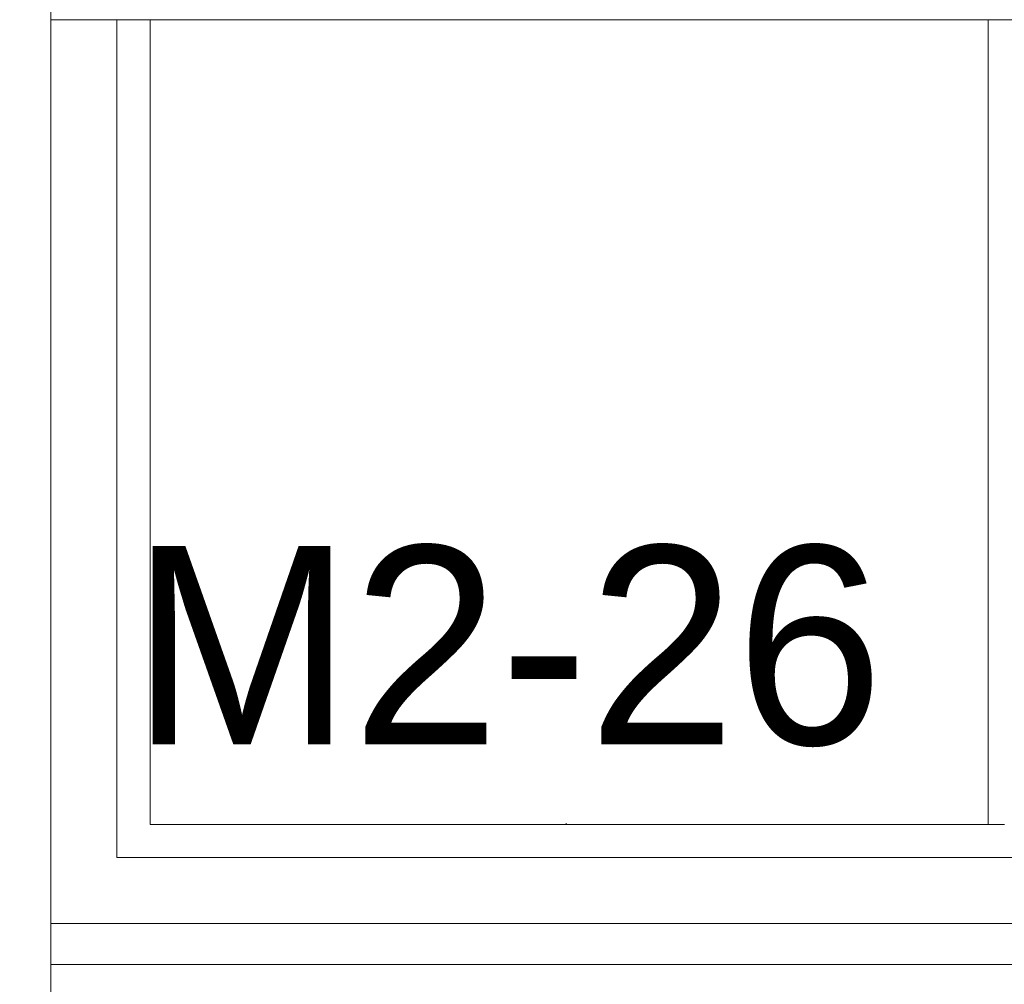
# Model space of a CAD drawing. Header units: millimetres. Extents: x 52659 to 1698020, y -10054 to 104697.
# Tile 14 of 256: x 138712 to 139605, y 13123 to 13998. Entities that reach past the tile are written whole.
import ezdxf

# ---------------------------------------------------------------- set-up
doc = ezdxf.new("R2010")
doc.units = ezdxf.units.MM
doc.header["$MEASUREMENT"] = 0
for name, color, linetype in [('02-04 BRISES SOLEIL FONCEES', 7, 'Continuous'), ('02-04 Mur.Construction', 7, 'Continuous'), ('05-02 Cotation 200ème 100ème.Cotations', 7, 'Continuous'), ('06-05 Etiquette.Texte', 7, 'Continuous'), ('Fenêtres ARCHICAD', 7, 'Continuous')]:
    doc.layers.add(name, color=color, linetype=linetype)
doc.styles.add('STYLE_GENERE_3', font='ARIALN.TTF')
doc.dimstyles.new('STYLE_GENERE__2', dxfattribs={"dimtxt": 200, "dimasz": 95, "dimexe": 0.18, "dimexo": 100, "dimgap": 0, "dimtad": 0, "dimlfac": 0.001, "dimzin": 0, "dimdsep": 46, "dimtxsty": 'STYLE_GENERE_3', "dimblk": 'ARROWHEAD_6', "dimblk1": 'ARROWHEAD_6', "dimblk2": 'ARROWHEAD_6', "dimcen": 0.09, "dimclrd": 7, "dimclre": 7, "dimclrt": 7, "dimazin": 0, "dimtfac": 1, "dimtdec": 4, "dimtmove": 0, "dimatfit": 3, "dimfxl": 1, "dimtolj": 1, "dimtzin": 0, "dimarcsym": 0})

# ---------------------------------------------------------------- blocks, each defined once
blk = doc.blocks.new('Élément de coupe_214_1', base_point=(131932.67, 5158.07))
at = {"layer": '02-04 Mur.Construction', "color": 7, "linetype": 'Continuous', "lineweight": 9}
blk.add_line((138740.71, 13145.96), (138740.71, 14408.07), dxfattribs=at)
blk = doc.blocks.new('Élément de coupe_215_1', base_point=(131932.67, 5158.07))
at = {"layer": 'Fenêtres ARCHICAD', "color": 7, "linetype": 'Continuous', "lineweight": 5}
for p, q in [((138800.71, 13998.03), (138800.71, 13238.07)), ((138830.71, 13268.07), (138830.71, 13998.03)), ((139590.71, 13998.03), (139590.71, 13268.07)), ((139605.71, 13268.07), (138830.71, 13268.07)), ((138800.71, 13238.07), (140440.71, 13238.07)), ((138740.71, 13178.07), (140500.71, 13178.07)), ((138740.71, 13140.93), (138740.71, 13145.96)), ((138740.71, 13090.83), (138740.71, 13140.93)), ((140500.71, 13140.93), (138740.71, 13140.93))]:
    blk.add_line(p, q, dxfattribs=at)
blk = doc.blocks.new('Élément de coupe_302_1', base_point=(131932.67, 5158.07))
at = {"layer": '02-04 BRISES SOLEIL FONCEES', "color": 7, "linetype": 'Continuous', "lineweight": 9}
blk.add_line((138740.71, 13998.03), (140500.57, 13998.03), dxfattribs=at)
blk = doc.blocks.new('*D764', base_point=(131932.67, 5158.07))
at = {"layer": '05-02 Cotation 200ème 100ème.Cotations', "color": 7, "linetype": 'Continuous', "lineweight": 25, "transparency": 16777216}
for p, q in [((135853.9, 14458.07), (135953.9, 14358.07)), ((135853.9, 11412.6), (135953.9, 11312.6))]:
    blk.add_line(p, q, dxfattribs=at)
at = {"layer": '05-02 Cotation 200ème 100ème.Cotations', "color": 7, "linetype": 'Continuous', "lineweight": 13, "transparency": 16777216}
for p, q in [((135997.65, 14408.07), (135810.15, 14408.07)), ((135903.9, 13134.21), (135903.9, 14408.07)), ((135903.9, 11362.6), (135903.9, 12636.46)), ((135997.65, 11362.6), (135810.15, 11362.6))]:
    blk.add_line(p, q, dxfattribs=at)
at = {"layer": '05-02 Cotation 200ème 100ème.Cotations', "color": 7, "lineweight": 9, "transparency": 16777216, "char_height": 200, "attachment_point": 7, "rotation": 90, "style": 'STYLE_GENERE_3'}
for s, insert in [('\\A1;0,40', (135861.04, 14381.77)), ('\\A1;3,05', (136003.9, 12661.33))]:
    blk.add_mtext(s, dxfattribs=dict(at, insert=insert))
blk = doc.blocks.new('ARROWHEAD_6')
at = {"color": 0, "linetype": 'Continuous', "lineweight": 0}
for p, q in [((-0.5, -0.5), (0.5, 0.5)), ((0, 0), (-1, 0))]:
    blk.add_line(p, q, dxfattribs=at)
blk = doc.blocks.new('Étiquette_44_1', base_point=(139208.21, 13268.07))
at = {"layer": '06-05 Etiquette.Texte', "color": 7, "linetype": 'Continuous', "lineweight": 9}
blk.add_line((139208.21, 13268.07), (139208.21, 13269.07), dxfattribs=at)
at = {"layer": '06-05 Etiquette.Texte', "color": 7, "lineweight": 9, "insert": (138813.48, 13520.67), "char_height": 180, "attachment_point": 1}
blk.add_mtext('\\A1;\\pt0,1000;M2-26{\\H0.66x;\\S^  ;\\S^  ;} ', dxfattribs=at)

msp = doc.modelspace()

# ---------------------------------------------------------------- block references
at = {"layer": '02-04 BRISES SOLEIL FONCEES', "lineweight": 0}
msp.add_blockref('Élément de coupe_302_1', (131932.668, 5158.072), dxfattribs=at)
at = {"layer": '02-04 Mur.Construction', "lineweight": 0}
msp.add_blockref('Élément de coupe_214_1', (131932.668, 5158.072), dxfattribs=at)
at = {"layer": '06-05 Etiquette.Texte', "color": 7, "linetype": 'Continuous', "lineweight": 9}
msp.add_blockref('Étiquette_44_1', (139208.206, 13268.072), dxfattribs=at)
at = {"layer": 'Fenêtres ARCHICAD', "lineweight": 0}
msp.add_blockref('Élément de coupe_215_1', (131932.668, 5158.072), dxfattribs=at)

# ---------------------------------------------------------------- dimensions: what is measured, and where the dimension line sits
at = {"layer": '05-02 Cotation 200ème 100ème.Cotations', "color": 7, "linetype": 'Continuous', "lineweight": 13}
dim = msp.add_linear_dim(base=(135903.901, 14408.072), p1=(220897.887, 11362.595), p2=(220602.668, 14408.072), angle=90, dimstyle='STYLE_GENERE__2', dxfattribs=at)
dim.commit()
dim.dimension.update_dxf_attribs({"geometry": '*D764', "text_midpoint": (135903.901, 12921.098), "dimtype": 160, "text_rotation": 90})

doc.saveas('drawing.dxf')
